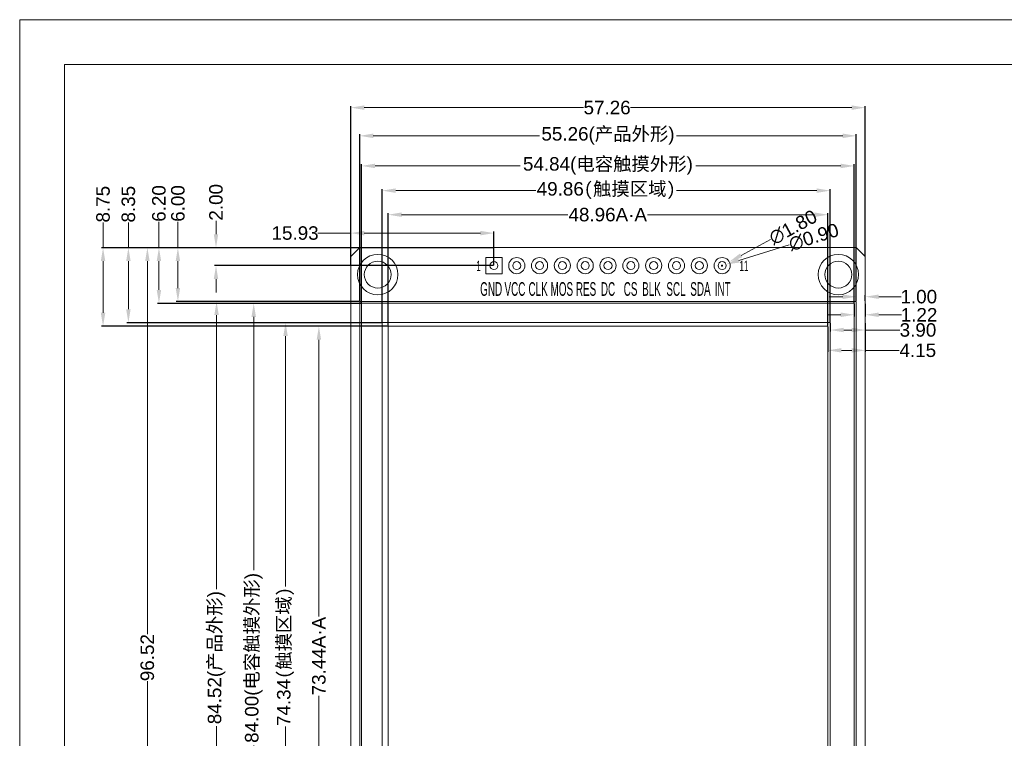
# Model space of a CAD drawing. Header units: millimetres. Extents: x 0 to 240, y 0 to 160.
# Tile 2 of 4: x 0 to 110, y 80 to 160. Entities that reach past the tile are written whole.
import ezdxf

# ---------------------------------------------------------------- set-up
doc = ezdxf.new("R2010")
doc.units = ezdxf.units.MM
for name, color, linetype in [('BG_OUTLINE', 254, 'Continuous'), ('BG_SILKSCREEN_TOP', 7, 'Continuous'), ('PIN_SOLDERMASK_BOTTOM', 85, 'Continuous'), ('PIN_SOLDERMASK_TOP', 85, 'Continuous')]:
    doc.layers.add(name, color=color, linetype=linetype)
doc.styles.get("Standard").update_dxf_attribs({"font": 'arial.ttf'})
doc.dimstyles.get("Standard").update_dxf_attribs({"dimtxt": 1.5, "dimasz": 1.5, "dimexe": 0.18, "dimexo": 0.0625, "dimgap": 0.09, "dimtad": 0, "dimzin": 0, "dimdsep": 46, "dimtxsty": 'Standard', "dimcen": 0.09, "dimadec": 0, "dimazin": 0, "dimtfac": 1, "dimtofl": 0, "dimtmove": 0, "dimatfit": 3, "dimfxl": 1, "dimtolj": 1, "dimtzin": 0, "dimlwd": 0, "dimarcsym": 0})

# ---------------------------------------------------------------- blocks, each defined once
blk = doc.blocks.new('*D37')
at = {"color": 0, "linetype": 'Continuous', "lineweight": -2, "transparency": 16777216}
for p, q in [((36.85, 133.69), (36.85, 150.39)), ((94.11, 133.69), (94.11, 150.39))]:
    blk.add_line(p, q, dxfattribs=at)
at = {"color": 0, "linetype": 'Continuous', "lineweight": 0, "transparency": 16777216}
for p, q in [((38.35, 150.21), (62.76, 150.21)), ((92.61, 150.21), (68, 150.21))]:
    blk.add_line(p, q, dxfattribs=at)
for points in [[(38.35, 150.46), (38.35, 149.96), (36.85, 150.21)], [(92.61, 150.46), (92.61, 149.96), (94.11, 150.21)]]:
    blk.add_solid(points, dxfattribs=at)
at = {"layer": 'Defpoints', "color": 0, "linetype": 'Continuous', "lineweight": 0, "transparency": 16777216}
for p in [(94.11, 150.21), (36.85, 133.62), (94.11, 133.62)]:
    blk.add_point(p, dxfattribs=at)
at = {"color": 0, "linetype": 'Continuous', "lineweight": 0, "transparency": 16777216, "insert": (65.38, 150.21), "char_height": 1.5, "attachment_point": 5}
blk.add_mtext('\\A1;57.26', dxfattribs=at)
blk = doc.blocks.new('*D38')
at = {"color": 0, "linetype": 'Continuous', "lineweight": -2, "transparency": 16777216}
for p, q in [((37.79, 134.62), (14.03, 134.62)), ((37.79, 38.1), (14.03, 38.1))]:
    blk.add_line(p, q, dxfattribs=at)
at = {"color": 0, "linetype": 'Continuous', "lineweight": 0, "transparency": 16777216}
for p, q in [((14.21, 133.12), (14.21, 91.59)), ((14.21, 39.6), (14.21, 86.37))]:
    blk.add_line(p, q, dxfattribs=at)
for points in [[(13.96, 133.12), (14.46, 133.12), (14.21, 134.62)], [(13.96, 39.6), (14.46, 39.6), (14.21, 38.1)]]:
    blk.add_solid(points, dxfattribs=at)
at = {"layer": 'Defpoints', "color": 0, "linetype": 'Continuous', "lineweight": 0, "transparency": 16777216}
for p in [(37.85, 134.62), (14.21, 38.1), (37.85, 38.1)]:
    blk.add_point(p, dxfattribs=at)
at = {"color": 0, "linetype": 'Continuous', "lineweight": 0, "transparency": 16777216, "insert": (14.21, 88.98), "char_height": 1.5, "attachment_point": 5, "rotation": 90}
blk.add_mtext('\\A1;96.52', dxfattribs=at)
blk = doc.blocks.new('*D40')
at = {"color": 0, "linetype": 'Continuous', "lineweight": -2, "transparency": 16777216}
for p, q in [((37.79, 128.62), (21.73, 128.62)), ((37.79, 44.1), (21.73, 44.1))]:
    blk.add_line(p, q, dxfattribs=at)
at = {"color": 0, "linetype": 'Continuous', "lineweight": 0, "transparency": 16777216}
for p, q in [((21.91, 127.12), (21.91, 96.6)), ((21.91, 45.6), (21.91, 81.36))]:
    blk.add_line(p, q, dxfattribs=at)
for points in [[(21.66, 127.12), (22.16, 127.12), (21.91, 128.62)], [(21.66, 45.6), (22.16, 45.6), (21.91, 44.1)]]:
    blk.add_solid(points, dxfattribs=at)
at = {"layer": 'Defpoints', "color": 0, "linetype": 'Continuous', "lineweight": 0, "transparency": 16777216}
for p in [(37.85, 128.62), (21.91, 44.1), (37.85, 44.1)]:
    blk.add_point(p, dxfattribs=at)
at = {"color": 0, "linetype": 'Continuous', "lineweight": 0, "transparency": 16777216, "insert": (21.91, 88.98), "char_height": 1.5, "attachment_point": 5, "rotation": 90}
blk.add_mtext('\\A1;84.52({\\fSimSun|b0|i0|c134|p2;产品外形})', dxfattribs=at)
blk = doc.blocks.new('*D41')
at = {"color": 0, "linetype": 'Continuous', "lineweight": -2, "transparency": 16777216}
for p, q in [((37.99, 128.42), (25.87, 128.42)), ((37.99, 44.42), (25.87, 44.42))]:
    blk.add_line(p, q, dxfattribs=at)
at = {"color": 0, "linetype": 'Continuous', "lineweight": 0, "transparency": 16777216}
for p, q in [((26.05, 126.92), (26.05, 98.72)), ((26.05, 45.92), (26.05, 79.19))]:
    blk.add_line(p, q, dxfattribs=at)
for points in [[(25.8, 126.92), (26.3, 126.92), (26.05, 128.42)], [(25.8, 45.92), (26.3, 45.92), (26.05, 44.42)]]:
    blk.add_solid(points, dxfattribs=at)
at = {"layer": 'Defpoints', "color": 0, "linetype": 'Continuous', "lineweight": 0, "transparency": 16777216}
for p in [(26.05, 128.42), (38.05, 128.42), (38.05, 44.42)]:
    blk.add_point(p, dxfattribs=at)
at = {"color": 0, "linetype": 'Continuous', "lineweight": 0, "transparency": 16777216, "insert": (26.05, 88.95), "char_height": 1.5, "attachment_point": 5, "rotation": 90}
blk.add_mtext('\\A1;84.00({\\fSimSun|b0|i0|c134|p2;电容触摸外形})', dxfattribs=at)
blk = doc.blocks.new('*D42')
at = {"color": 0, "linetype": 'Continuous', "lineweight": -2, "transparency": 16777216}
for p, q in [((40.29, 126.27), (29.41, 126.27)), ((40.29, 51.93), (29.41, 51.93))]:
    blk.add_line(p, q, dxfattribs=at)
at = {"color": 0, "linetype": 'Continuous', "lineweight": 0, "transparency": 16777216}
for p, q in [((29.59, 124.77), (29.59, 96.89)), ((29.59, 53.43), (29.59, 81.31))]:
    blk.add_line(p, q, dxfattribs=at)
for points in [[(29.34, 124.77), (29.84, 124.77), (29.59, 126.27)], [(29.34, 53.43), (29.84, 53.43), (29.59, 51.93)]]:
    blk.add_solid(points, dxfattribs=at)
at = {"layer": 'Defpoints', "color": 0, "linetype": 'Continuous', "lineweight": 0, "transparency": 16777216}
for p in [(40.35, 126.27), (29.59, 51.93), (40.35, 51.93)]:
    blk.add_point(p, dxfattribs=at)
at = {"color": 0, "linetype": 'Continuous', "lineweight": 0, "transparency": 16777216, "insert": (29.59, 89.1), "char_height": 1.5, "attachment_point": 5, "rotation": 90}
blk.add_mtext('\\A1;74.34{\\fSimSun|b0|i0|c134|p2;(触摸区域)}', dxfattribs=at)
blk = doc.blocks.new('*D43')
at = {"color": 0, "linetype": 'Continuous', "lineweight": -2, "transparency": 16777216}
for p, q in [((40.94, 125.87), (33.12, 125.87)), ((40.94, 52.43), (33.12, 52.43))]:
    blk.add_line(p, q, dxfattribs=at)
at = {"color": 0, "linetype": 'Continuous', "lineweight": 0, "transparency": 16777216}
for p, q in [((33.3, 124.37), (33.3, 93.56)), ((33.3, 53.93), (33.3, 84.74))]:
    blk.add_line(p, q, dxfattribs=at)
for points in [[(33.05, 124.37), (33.55, 124.37), (33.3, 125.87)], [(33.05, 53.93), (33.55, 53.93), (33.3, 52.43)]]:
    blk.add_solid(points, dxfattribs=at)
at = {"layer": 'Defpoints', "color": 0, "linetype": 'Continuous', "lineweight": 0, "transparency": 16777216}
for p in [(33.3, 125.87), (41, 125.87), (41, 52.43)]:
    blk.add_point(p, dxfattribs=at)
at = {"color": 0, "linetype": 'Continuous', "lineweight": 0, "transparency": 16777216, "insert": (33.3, 89.15), "char_height": 1.5, "attachment_point": 5, "rotation": 90}
blk.add_mtext('\\A1;73.44A·A', dxfattribs=at)
blk = doc.blocks.new('*D44')
at = {"color": 0, "linetype": 'Continuous', "lineweight": -2, "transparency": 16777216}
for p, q in [((37.85, 128.69), (37.85, 147.25)), ((93.11, 128.69), (93.11, 147.25))]:
    blk.add_line(p, q, dxfattribs=at)
at = {"color": 0, "linetype": 'Continuous', "lineweight": 0, "transparency": 16777216}
for p, q in [((39.35, 147.07), (57.87, 147.07)), ((91.61, 147.07), (73.1, 147.07))]:
    blk.add_line(p, q, dxfattribs=at)
for points in [[(39.35, 147.32), (39.35, 146.82), (37.85, 147.07)], [(91.61, 147.32), (91.61, 146.82), (93.11, 147.07)]]:
    blk.add_solid(points, dxfattribs=at)
at = {"layer": 'Defpoints', "color": 0, "linetype": 'Continuous', "lineweight": 0, "transparency": 16777216}
for p in [(93.11, 147.07), (37.85, 128.62), (93.11, 128.62)]:
    blk.add_point(p, dxfattribs=at)
at = {"color": 0, "linetype": 'Continuous', "lineweight": 0, "transparency": 16777216, "insert": (65.48, 147.07), "char_height": 1.5, "attachment_point": 5}
blk.add_mtext('\\A1;55.26({\\fSimSun|b0|i0|c134|p2;产品外形})', dxfattribs=at)
blk = doc.blocks.new('*D45')
at = {"color": 0, "linetype": 'Continuous', "lineweight": -2, "transparency": 16777216}
for p, q in [((38.05, 128.49), (38.05, 143.9)), ((92.89, 128.49), (92.89, 143.9))]:
    blk.add_line(p, q, dxfattribs=at)
at = {"color": 0, "linetype": 'Continuous', "lineweight": 0, "transparency": 16777216}
for p, q in [((39.55, 143.72), (55.71, 143.72)), ((91.39, 143.72), (75.24, 143.72))]:
    blk.add_line(p, q, dxfattribs=at)
for points in [[(39.55, 143.97), (39.55, 143.47), (38.05, 143.72)], [(91.39, 143.97), (91.39, 143.47), (92.89, 143.72)]]:
    blk.add_solid(points, dxfattribs=at)
at = {"layer": 'Defpoints', "color": 0, "linetype": 'Continuous', "lineweight": 0, "transparency": 16777216}
for p in [(92.89, 143.72), (38.05, 128.42), (92.89, 128.42)]:
    blk.add_point(p, dxfattribs=at)
at = {"color": 0, "linetype": 'Continuous', "lineweight": 0, "transparency": 16777216, "insert": (65.47, 143.72), "char_height": 1.5, "attachment_point": 5}
blk.add_mtext('\\A1;54.84({\\fSimSun|b0|i0|c134|p2;电容触摸外形})', dxfattribs=at)
blk = doc.blocks.new('*D46')
at = {"color": 0, "linetype": 'Continuous', "lineweight": -2, "transparency": 16777216}
for p, q in [((40.35, 126.34), (40.35, 141.15)), ((90.21, 126.34), (90.21, 141.15))]:
    blk.add_line(p, q, dxfattribs=at)
at = {"color": 0, "linetype": 'Continuous', "lineweight": 0, "transparency": 16777216}
for p, q in [((41.85, 140.97), (57.46, 140.97)), ((88.71, 140.97), (73.11, 140.97))]:
    blk.add_line(p, q, dxfattribs=at)
for points in [[(41.85, 141.22), (41.85, 140.72), (40.35, 140.97)], [(88.71, 141.22), (88.71, 140.72), (90.21, 140.97)]]:
    blk.add_solid(points, dxfattribs=at)
at = {"layer": 'Defpoints', "color": 0, "linetype": 'Continuous', "lineweight": 0, "transparency": 16777216}
for p in [(90.21, 140.97), (40.35, 126.27), (90.21, 126.27)]:
    blk.add_point(p, dxfattribs=at)
at = {"color": 0, "linetype": 'Continuous', "lineweight": 0, "transparency": 16777216, "insert": (65.28, 140.97), "char_height": 1.5, "attachment_point": 5}
blk.add_mtext('\\A1;49.86{\\fSimSun|b0|i0|c134|p2;(触摸区域)}', dxfattribs=at)
blk = doc.blocks.new('*D47')
at = {"color": 0, "linetype": 'Continuous', "lineweight": -2, "transparency": 16777216}
for p, q in [((41, 125.94), (41, 138.47)), ((89.96, 125.94), (89.96, 138.47))]:
    blk.add_line(p, q, dxfattribs=at)
at = {"color": 0, "linetype": 'Continuous', "lineweight": 0, "transparency": 16777216}
for p, q in [((42.5, 138.29), (61, 138.29)), ((88.46, 138.29), (69.89, 138.29))]:
    blk.add_line(p, q, dxfattribs=at)
for points in [[(42.5, 138.54), (42.5, 138.04), (41, 138.29)], [(88.46, 138.54), (88.46, 138.04), (89.96, 138.29)]]:
    blk.add_solid(points, dxfattribs=at)
at = {"layer": 'Defpoints', "color": 0, "linetype": 'Continuous', "lineweight": 0, "transparency": 16777216}
for p in [(89.96, 138.29), (41, 125.87), (89.96, 125.87)]:
    blk.add_point(p, dxfattribs=at)
at = {"color": 0, "linetype": 'Continuous', "lineweight": 0, "transparency": 16777216, "insert": (65.45, 138.29), "char_height": 1.5, "attachment_point": 5}
blk.add_mtext('\\A1;48.96A·A', dxfattribs=at)
blk = doc.blocks.new('*D52')
at = {"color": 0, "linetype": 'Continuous', "lineweight": 0, "transparency": 16777216}
for p, q in [((21.85, 136.12), (21.85, 137.62)), ((21.85, 131.12), (21.85, 129.62))]:
    blk.add_line(p, q, dxfattribs=at)
at = {"color": 0, "linetype": 'Continuous', "lineweight": -2, "transparency": 16777216}
for p, q in [((52.72, 134.62), (21.67, 134.62)), ((52.72, 132.62), (21.67, 132.62))]:
    blk.add_line(p, q, dxfattribs=at)
at = {"color": 0, "linetype": 'Continuous', "lineweight": 0, "transparency": 16777216}
for points in [[(21.6, 136.12), (22.1, 136.12), (21.85, 134.62)], [(21.6, 131.12), (22.1, 131.12), (21.85, 132.62)]]:
    blk.add_solid(points, dxfattribs=at)
at = {"layer": 'Defpoints', "color": 0, "linetype": 'Continuous', "lineweight": 0, "transparency": 16777216}
for p in [(21.85, 134.62), (52.78, 134.62), (52.78, 132.62)]:
    blk.add_point(p, dxfattribs=at)
at = {"color": 0, "linetype": 'Continuous', "lineweight": 0, "transparency": 16777216, "insert": (21.85, 139.67), "char_height": 1.5, "attachment_point": 5, "rotation": 90}
blk.add_mtext('\\A1;2.00', dxfattribs=at)
blk = doc.blocks.new('*D53')
at = {"color": 0, "linetype": 'Continuous', "lineweight": 0, "transparency": 16777216}
for p, q in [((36.85, 136.24), (33.2, 136.24)), ((51.28, 136.24), (38.35, 136.24))]:
    blk.add_line(p, q, dxfattribs=at)
at = {"color": 0, "linetype": 'Continuous', "lineweight": -2, "transparency": 16777216}
for p, q in [((36.85, 132.69), (36.85, 136.42)), ((52.78, 132.69), (52.78, 136.42))]:
    blk.add_line(p, q, dxfattribs=at)
at = {"color": 0, "linetype": 'Continuous', "lineweight": 0, "transparency": 16777216}
for points in [[(38.35, 136.49), (38.35, 135.99), (36.85, 136.24)], [(51.28, 136.49), (51.28, 135.99), (52.78, 136.24)]]:
    blk.add_solid(points, dxfattribs=at)
at = {"layer": 'Defpoints', "color": 0, "linetype": 'Continuous', "lineweight": 0, "transparency": 16777216}
for p in [(36.85, 136.24), (36.85, 132.62), (52.78, 132.62)]:
    blk.add_point(p, dxfattribs=at)
at = {"color": 0, "linetype": 'Continuous', "lineweight": 0, "transparency": 16777216, "insert": (30.65, 136.24), "char_height": 1.5, "attachment_point": 5}
blk.add_mtext('\\A1;15.93', dxfattribs=at)
blk = doc.blocks.new('*D54')
at = {"color": 0, "linetype": 'Continuous', "lineweight": 0, "transparency": 16777216}
for p, q in [((17.61, 134.62), (17.61, 137.5)), ((17.61, 130.12), (17.61, 133.12))]:
    blk.add_line(p, q, dxfattribs=at)
at = {"color": 0, "linetype": 'Continuous', "lineweight": -2, "transparency": 16777216}
for p, q in [((37.79, 134.62), (17.43, 134.62)), ((37.79, 128.62), (17.43, 128.62))]:
    blk.add_line(p, q, dxfattribs=at)
at = {"color": 0, "linetype": 'Continuous', "lineweight": 0, "transparency": 16777216}
for points in [[(17.36, 133.12), (17.86, 133.12), (17.61, 134.62)], [(17.36, 130.12), (17.86, 130.12), (17.61, 128.62)]]:
    blk.add_solid(points, dxfattribs=at)
at = {"layer": 'Defpoints', "color": 0, "linetype": 'Continuous', "lineweight": 0, "transparency": 16777216}
for p in [(37.85, 134.62), (17.61, 128.62), (37.85, 128.62)]:
    blk.add_point(p, dxfattribs=at)
at = {"color": 0, "linetype": 'Continuous', "lineweight": 0, "transparency": 16777216, "insert": (17.61, 139.54), "char_height": 1.5, "attachment_point": 5, "rotation": 90}
blk.add_mtext('\\A1;6.00', dxfattribs=at)
blk = doc.blocks.new('*D55')
at = {"color": 0, "linetype": 'Continuous', "lineweight": 0, "transparency": 16777216}
for p, q in [((15.5, 134.62), (15.5, 137.5)), ((15.5, 129.92), (15.5, 133.12))]:
    blk.add_line(p, q, dxfattribs=at)
at = {"color": 0, "linetype": 'Continuous', "lineweight": -2, "transparency": 16777216}
for p, q in [((37.99, 134.62), (15.32, 134.62)), ((37.99, 128.42), (15.32, 128.42))]:
    blk.add_line(p, q, dxfattribs=at)
at = {"color": 0, "linetype": 'Continuous', "lineweight": 0, "transparency": 16777216}
for points in [[(15.25, 133.12), (15.75, 133.12), (15.5, 134.62)], [(15.25, 129.92), (15.75, 129.92), (15.5, 128.42)]]:
    blk.add_solid(points, dxfattribs=at)
at = {"layer": 'Defpoints', "color": 0, "linetype": 'Continuous', "lineweight": 0, "transparency": 16777216}
for p in [(15.5, 134.62), (38.05, 134.62), (38.05, 128.42)]:
    blk.add_point(p, dxfattribs=at)
at = {"color": 0, "linetype": 'Continuous', "lineweight": 0, "transparency": 16777216, "insert": (15.5, 139.54), "char_height": 1.5, "attachment_point": 5, "rotation": 90}
blk.add_mtext('\\A1;6.20', dxfattribs=at)
blk = doc.blocks.new('*D56')
at = {"color": 0, "linetype": 'Continuous', "lineweight": 0, "transparency": 16777216}
for p, q in [((12.1, 134.62), (12.1, 137.41)), ((12.1, 127.77), (12.1, 133.12))]:
    blk.add_line(p, q, dxfattribs=at)
at = {"color": 0, "linetype": 'Continuous', "lineweight": -2, "transparency": 16777216}
for p, q in [((40.29, 134.62), (11.92, 134.62)), ((40.29, 126.27), (11.92, 126.27))]:
    blk.add_line(p, q, dxfattribs=at)
at = {"color": 0, "linetype": 'Continuous', "lineweight": 0, "transparency": 16777216}
for points in [[(11.85, 133.12), (12.35, 133.12), (12.1, 134.62)], [(11.85, 127.77), (12.35, 127.77), (12.1, 126.27)]]:
    blk.add_solid(points, dxfattribs=at)
at = {"layer": 'Defpoints', "color": 0, "linetype": 'Continuous', "lineweight": 0, "transparency": 16777216}
for p in [(12.1, 134.62), (40.35, 134.62), (40.35, 126.27)]:
    blk.add_point(p, dxfattribs=at)
at = {"color": 0, "linetype": 'Continuous', "lineweight": 0, "transparency": 16777216, "insert": (12.1, 139.46), "char_height": 1.5, "attachment_point": 5, "rotation": 90}
blk.add_mtext('\\A1;8.35', dxfattribs=at)
blk = doc.blocks.new('*D57')
at = {"color": 0, "linetype": 'Continuous', "lineweight": 0, "transparency": 16777216}
for p, q in [((9.28, 134.62), (9.28, 137.41)), ((9.28, 127.37), (9.28, 133.12))]:
    blk.add_line(p, q, dxfattribs=at)
at = {"color": 0, "linetype": 'Continuous', "lineweight": -2, "transparency": 16777216}
for p, q in [((40.94, 134.62), (9.1, 134.62)), ((40.94, 125.87), (9.1, 125.87))]:
    blk.add_line(p, q, dxfattribs=at)
at = {"color": 0, "linetype": 'Continuous', "lineweight": 0, "transparency": 16777216}
for points in [[(9.03, 133.12), (9.53, 133.12), (9.28, 134.62)], [(9.03, 127.37), (9.53, 127.37), (9.28, 125.87)]]:
    blk.add_solid(points, dxfattribs=at)
at = {"layer": 'Defpoints', "color": 0, "linetype": 'Continuous', "lineweight": 0, "transparency": 16777216}
for p in [(9.28, 134.62), (41, 134.62), (41, 125.87)]:
    blk.add_point(p, dxfattribs=at)
at = {"color": 0, "linetype": 'Continuous', "lineweight": 0, "transparency": 16777216, "insert": (9.28, 139.46), "char_height": 1.5, "attachment_point": 5, "rotation": 90}
blk.add_mtext('\\A1;8.75', dxfattribs=at)
blk = doc.blocks.new('*D58')
at = {"color": 0, "linetype": 'Continuous', "lineweight": -2, "transparency": 16777216}
for p, q in [((93.11, 128.69), (93.11, 129.34)), ((94.11, 128.69), (94.11, 129.34))]:
    blk.add_line(p, q, dxfattribs=at)
at = {"color": 0, "linetype": 'Continuous', "lineweight": 0, "transparency": 16777216}
for p, q in [((91.61, 129.16), (90.11, 129.16)), ((95.61, 129.16), (98.11, 129.16))]:
    blk.add_line(p, q, dxfattribs=at)
for points in [[(91.61, 129.41), (91.61, 128.91), (93.11, 129.16)], [(95.61, 129.41), (95.61, 128.91), (94.11, 129.16)]]:
    blk.add_solid(points, dxfattribs=at)
at = {"layer": 'Defpoints', "color": 0, "linetype": 'Continuous', "lineweight": 0, "transparency": 16777216}
for p in [(93.11, 128.62), (94.11, 129.16), (94.11, 128.62)]:
    blk.add_point(p, dxfattribs=at)
at = {"color": 0, "linetype": 'Continuous', "lineweight": 0, "transparency": 16777216, "insert": (100.07, 129.16), "char_height": 1.5, "attachment_point": 5}
blk.add_mtext('\\A1;1.00', dxfattribs=at)
blk = doc.blocks.new('*D59')
at = {"color": 0, "linetype": 'Continuous', "lineweight": -2, "transparency": 16777216}
for p, q in [((92.89, 128.36), (92.89, 126.97)), ((94.11, 128.36), (94.11, 126.97))]:
    blk.add_line(p, q, dxfattribs=at)
at = {"color": 0, "linetype": 'Continuous', "lineweight": 0, "transparency": 16777216}
for p, q in [((91.39, 127.15), (89.89, 127.15)), ((95.61, 127.15), (98.14, 127.15))]:
    blk.add_line(p, q, dxfattribs=at)
for points in [[(91.39, 127.4), (91.39, 126.9), (92.89, 127.15)], [(95.61, 127.4), (95.61, 126.9), (94.11, 127.15)]]:
    blk.add_solid(points, dxfattribs=at)
at = {"layer": 'Defpoints', "color": 0, "linetype": 'Continuous', "lineweight": 0, "transparency": 16777216}
for p in [(92.89, 128.42), (94.11, 128.42), (94.11, 127.15)]:
    blk.add_point(p, dxfattribs=at)
at = {"color": 0, "linetype": 'Continuous', "lineweight": 0, "transparency": 16777216, "insert": (100.1, 127.15), "char_height": 1.5, "attachment_point": 5}
blk.add_mtext('\\A1;1.22', dxfattribs=at)
blk = doc.blocks.new('*D60')
at = {"color": 0, "linetype": 'Continuous', "lineweight": -2, "transparency": 16777216}
for p, q in [((90.21, 126.21), (90.21, 125.27)), ((94.11, 126.21), (94.11, 125.27))]:
    blk.add_line(p, q, dxfattribs=at)
at = {"color": 0, "linetype": 'Continuous', "lineweight": 0, "transparency": 16777216}
for p, q in [((91.71, 125.45), (92.61, 125.45)), ((94.11, 125.45), (97.95, 125.45))]:
    blk.add_line(p, q, dxfattribs=at)
for points in [[(91.71, 125.7), (91.71, 125.2), (90.21, 125.45)], [(92.61, 125.7), (92.61, 125.2), (94.11, 125.45)]]:
    blk.add_solid(points, dxfattribs=at)
at = {"layer": 'Defpoints', "color": 0, "linetype": 'Continuous', "lineweight": 0, "transparency": 16777216}
for p in [(90.21, 126.27), (94.11, 126.27), (94.11, 125.45)]:
    blk.add_point(p, dxfattribs=at)
at = {"color": 0, "linetype": 'Continuous', "lineweight": 0, "transparency": 16777216, "insert": (99.98, 125.45), "char_height": 1.5, "attachment_point": 5}
blk.add_mtext('\\A1;3.90', dxfattribs=at)
blk = doc.blocks.new('*D61')
at = {"color": 0, "linetype": 'Continuous', "lineweight": -2, "transparency": 16777216}
for p, q in [((89.96, 125.81), (89.96, 123.01)), ((94.11, 125.81), (94.11, 123.01))]:
    blk.add_line(p, q, dxfattribs=at)
at = {"color": 0, "linetype": 'Continuous', "lineweight": 0, "transparency": 16777216}
for p, q in [((91.46, 123.19), (92.61, 123.19)), ((94.11, 123.19), (97.88, 123.19))]:
    blk.add_line(p, q, dxfattribs=at)
for points in [[(91.46, 123.44), (91.46, 122.94), (89.96, 123.19)], [(92.61, 123.44), (92.61, 122.94), (94.11, 123.19)]]:
    blk.add_solid(points, dxfattribs=at)
at = {"layer": 'Defpoints', "color": 0, "linetype": 'Continuous', "lineweight": 0, "transparency": 16777216}
for p in [(89.96, 125.87), (94.11, 125.87), (94.11, 123.19)]:
    blk.add_point(p, dxfattribs=at)
at = {"color": 0, "linetype": 'Continuous', "lineweight": 0, "transparency": 16777216, "insert": (99.96, 123.19), "char_height": 1.5, "attachment_point": 5}
blk.add_mtext('\\A1;4.15', dxfattribs=at)
blk = doc.blocks.new('*D62')
at = {"color": 0, "linetype": 'Continuous', "lineweight": 0, "transparency": 16777216}
blk.add_line((85.65, 134.95), (80.05, 133.2), dxfattribs=at)
at = {"color": 0, "linetype": 'Continuous', "lineweight": -2, "transparency": 16777216}
for p, q in [((78.09, 132.62), (78.27, 132.62)), ((78.18, 132.53), (78.18, 132.71))]:
    blk.add_line(p, q, dxfattribs=at)
at = {"color": 0, "linetype": 'Continuous', "lineweight": 0, "transparency": 16777216}
blk.add_solid([(79.97, 133.44), (80.12, 132.96), (78.61, 132.76)], dxfattribs=at)
at = {"layer": 'Defpoints', "color": 0, "linetype": 'Continuous', "lineweight": 0, "transparency": 16777216}
for p in [(78.61, 132.76), (77.75, 132.49)]:
    blk.add_point(p, dxfattribs=at)
at = {"color": 0, "linetype": 'Continuous', "lineweight": 0, "transparency": 16777216, "insert": (88.38, 135.79), "char_height": 1.5, "attachment_point": 5, "rotation": 17.2798}
blk.add_mtext('\\A1;∅0.90', dxfattribs=at)
blk = doc.blocks.new('*D63')
at = {"color": 0, "linetype": 'Continuous', "lineweight": 0, "transparency": 16777216}
blk.add_line((83.57, 135.53), (80.3, 133.76), dxfattribs=at)
at = {"color": 0, "linetype": 'Continuous', "lineweight": -2, "transparency": 16777216}
for p, q in [((78.09, 132.62), (78.27, 132.62)), ((78.18, 132.53), (78.18, 132.71))]:
    blk.add_line(p, q, dxfattribs=at)
at = {"color": 0, "linetype": 'Continuous', "lineweight": 0, "transparency": 16777216}
blk.add_solid([(80.18, 133.98), (80.41, 133.54), (78.98, 133.05)], dxfattribs=at)
at = {"layer": 'Defpoints', "color": 0, "linetype": 'Continuous', "lineweight": 0, "transparency": 16777216}
for p in [(78.98, 133.05), (77.39, 132.2)]:
    blk.add_point(p, dxfattribs=at)
at = {"color": 0, "linetype": 'Continuous', "lineweight": 0, "transparency": 16777216, "insert": (86.08, 136.88), "char_height": 1.5, "attachment_point": 5, "rotation": 28.3457}
blk.add_mtext('\\A1;∅1.80', dxfattribs=at)

msp = doc.modelspace()

# ---------------------------------------------------------------- hatches: boundary and pattern name
at = {"lineweight": 0}
h = msp.add_hatch(dxfattribs=at)
h.set_pattern_fill('ANSI31', color=3, scale=10)
h.paths.add_polyline_path([(94.401, 98.775), (96.569, 98.775), (96.569, 112.475), (94.401, 112.475)])
h.paths.add_polyline_path([(201.125, 52.657), (226.051, 52.657), (226.051, 80.481), (201.125, 80.481)], flags=9)
h.paths.add_polyline_path([(38.987, 112.977), (41.772, 112.977), (41.772, 114.947), (38.987, 114.947)], flags=9)
h.paths.add_polyline_path([(41.501, 112.977), (44.181, 112.977), (44.181, 114.947), (41.501, 114.947)], flags=9)
h.paths.add_polyline_path([(43.99, 113.028), (46.511, 113.028), (46.511, 114.998), (43.99, 114.998)], flags=9)
h.paths.add_polyline_path([(46.302, 113.003), (48.93, 113.003), (48.93, 114.973), (46.302, 114.973)], flags=9)
h.paths.add_polyline_path([(48.918, 113.028), (51.545, 113.028), (51.545, 114.998), (48.918, 114.998)], flags=9)
h.paths.add_polyline_path([(51.75, 113.028), (53.79, 113.028), (53.79, 114.998), (51.75, 114.998)], flags=9)
h.paths.add_polyline_path([(54.417, 112.977), (56.405, 112.977), (56.405, 114.947), (54.417, 114.947)], flags=9)
h.paths.add_polyline_path([(56.676, 113.01), (59.122, 113.01), (59.122, 114.915), (56.676, 114.915)], flags=9)
h.paths.add_polyline_path([(42.024, 93.808), (57.355, 93.808), (57.355, 97.804), (42.024, 97.804)], flags=9)
h.paths.add_polyline_path([(92.798, 8.188), (128.015, 8.188), (128.015, 13.014), (92.798, 13.014)], flags=9)
h.paths.add_polyline_path([(96.778, 11.758), (124.843, 11.758), (124.843, 16.583), (96.778, 16.583)], flags=9)
h.paths.add_polyline_path([(90.56, 36.753), (136.503, 36.753), (136.503, 41.579), (90.56, 41.579)], flags=9)
h.paths.add_polyline_path([(12.906, 15.417), (58.673, 15.417), (58.673, 43.024), (12.906, 43.024)], flags=9)
h.paths.add_polyline_path([(129.416, 28.209), (142.035, 28.209), (142.035, 32.693), (129.416, 32.693)], flags=9)
h.paths.add_polyline_path([(71.207, 27.195), (81.654, 27.195), (81.654, 33.191), (71.207, 33.191)], flags=9)
h.paths.add_polyline_path([(189.314, 14.056), (214.505, 14.056), (214.505, 17.118), (189.314, 17.118)], flags=9)
h.paths.add_polyline_path([(192.487, 4.97), (197.524, 4.97), (197.524, 6.516), (192.487, 6.516)], flags=9)
h.paths.add_polyline_path([(217.741, 7.965), (220.27, 7.965), (220.27, 9.511), (217.741, 9.511)], flags=9)
h.paths.add_polyline_path([(193.694, 6.465), (196.224, 6.465), (196.224, 8.011), (193.694, 8.011)], flags=9)
h.paths.add_polyline_path([(224.013, 14.227), (230.437, 14.227), (230.437, 15.257), (224.013, 15.257)], flags=9)
h.paths.add_polyline_path([(232.725, 13.965), (233.802, 13.965), (233.802, 15.511), (232.725, 15.511)], flags=9)
h.paths.add_polyline_path([(184.31, 4.964), (185.843, 4.964), (185.843, 6.509), (184.31, 6.509)], flags=9)
h.paths.add_polyline_path([(166.412, 14.183), (175.514, 14.183), (175.514, 17.034), (166.412, 17.034)], flags=9)
h.paths.add_polyline_path([(223.599, 9.569), (234.398, 9.569), (234.398, 11.115), (223.599, 11.115)], flags=9)
h.paths.add_polyline_path([(232.076, 15.456), (234.512, 15.456), (234.512, 17.057), (232.076, 17.057)], flags=9)
h.paths.add_polyline_path([(231.84, 6.447), (234.122, 6.447), (234.122, 8.048), (231.84, 8.048)], flags=9)
h.paths.add_polyline_path([(232.151, 4.948), (233.879, 4.948), (233.879, 6.549), (232.151, 6.549)], flags=9)
h.paths.add_polyline_path([(223.594, 6.447), (226.368, 6.447), (226.368, 8.048), (223.594, 8.048)], flags=9)
h.paths.add_polyline_path([(224.108, 4.956), (225.898, 4.956), (225.898, 6.557), (224.108, 6.557)], flags=9)
h.paths.add_polyline_path([(201.827, 7.965), (204.182, 7.965), (204.182, 9.511), (201.827, 9.511)], flags=9)
h.paths.add_polyline_path([(208.546, 7.965), (213.464, 7.965), (213.464, 9.511), (208.546, 9.511)], flags=9)
h.paths.add_polyline_path([(226.939, 12.446), (231.065, 12.446), (231.065, 14.047), (226.939, 14.047)], flags=9)
h.paths.add_polyline_path([(227.547, 6.447), (230.384, 6.447), (230.384, 8.048), (227.547, 8.048)], flags=9)
h.paths.add_polyline_path([(227.523, 4.947), (230.482, 4.947), (230.482, 6.548), (227.523, 6.548)], flags=9)
h.paths.add_polyline_path([(224.273, 15.789), (229.715, 15.789), (229.715, 16.856), (224.273, 16.856)], flags=9)
h.paths.add_polyline_path([(193.299, 7.956), (196.687, 7.956), (196.687, 9.557), (193.299, 9.557)], flags=9)
h.paths.add_polyline_path([(188.16, 6.567), (189.828, 6.567), (189.828, 8.169), (188.16, 8.169)], flags=9)
h.paths.add_polyline_path([(187.773, 4.956), (190.239, 4.956), (190.239, 6.557), (187.773, 6.557)], flags=9)
h.paths.add_polyline_path([(187.766, 10.946), (190.232, 10.946), (190.232, 12.547), (187.766, 12.547)], flags=9)
h.paths.add_polyline_path([(176.994, 9.789), (183.006, 9.789), (183.006, 10.856), (176.994, 10.856)], flags=9)
h.paths.add_polyline_path([(177.375, 6.446), (182.611, 6.446), (182.611, 8.047), (177.375, 8.047)], flags=9)
h.paths.add_polyline_path([(178.471, 5.058), (181.552, 5.058), (181.552, 6.659), (178.471, 6.659)], flags=9)
h.paths.add_polyline_path([(179.598, 7.946), (184.4, 7.946), (184.4, 9.547), (179.598, 9.547)], flags=9)
h.paths.add_polyline_path([(178.824, 10.947), (181.17, 10.947), (181.17, 12.549), (178.824, 12.549)], flags=9)
h.paths.add_polyline_path([(177.772, 12.788), (186.224, 12.788), (186.224, 13.856), (177.772, 13.856)], flags=9)
h.paths.add_polyline_path([(183.949, 10.948), (186.047, 10.948), (186.047, 12.549), (183.949, 12.549)], flags=9)
h.paths.add_polyline_path([(183.801, 6.471), (186.207, 6.471), (186.207, 8.016), (183.801, 8.016)], flags=9)
h.paths.add_polyline_path([(191.812, 10.438), (218.742, 10.438), (218.742, 13.247), (191.812, 13.247)], flags=9)
h.paths.add_polyline_path([(70.671, 118.753), (70.671, 123.582), (67.58, 123.582), (67.58, 118.753)], flags=9)
h.paths.add_polyline_path([(73.669, 118.761), (73.669, 123.59), (70.578, 123.59), (70.578, 118.761)], flags=9)
h.paths.add_polyline_path([(70.584, 102.564), (70.584, 108.558), (67.493, 108.558), (67.493, 102.564)], flags=9)
h.paths.add_polyline_path([(67.741, 100.457), (67.741, 110.641), (64.65, 110.641), (64.65, 100.457)], flags=9)
h.paths.add_polyline_path([(75.88, 99.084), (75.88, 112.18), (72.789, 112.18), (72.789, 99.084)], flags=9)
h.paths.add_polyline_path([(66.876, 124.989), (71.704, 124.989), (71.704, 128.08), (66.876, 128.08)], flags=9)
h.paths.add_polyline_path([(66.901, 128.29), (71.73, 128.29), (71.73, 131.381), (66.901, 131.381)], flags=9)
h.paths.add_polyline_path([(47.012, 134.228), (53.006, 134.228), (53.006, 137.319), (47.012, 137.319)], flags=9)
h.paths.add_polyline_path([(43.794, 128.547), (53.979, 128.547), (53.979, 131.638), (43.794, 131.638)], flags=9)
h.paths.add_polyline_path([(42.812, 138.476), (55.908, 138.476), (55.908, 141.567), (42.812, 141.567)], flags=9)
h.paths.add_polyline_path([(48.155, 120.642), (52.984, 120.642), (52.984, 123.733), (48.155, 123.733)], flags=9)
h.paths.add_polyline_path([(35.041, 120.65), (39.87, 120.65), (39.87, 123.741), (35.041, 123.741)], flags=9)
h.paths.add_polyline_path([(30.59, 120.112), (30.59, 124.94), (27.499, 124.94), (27.499, 120.112)], flags=9)
h.paths.add_polyline_path([(36.848, 92.184), (40.434, 84.288), (43.248, 85.567), (39.662, 93.462)], flags=9)
h.paths.add_polyline_path([(29.575, 83.043), (34.902, 90.75), (32.36, 92.507), (27.032, 84.8)], flags=9)
h.paths.add_polyline_path([(33.199, 102.564), (33.199, 108.558), (30.108, 108.558), (30.108, 102.564)], flags=9)
h.paths.add_polyline_path([(46.27, 81.171), (52.264, 81.171), (52.264, 84.262), (46.27, 84.262)], flags=9)
h.paths.add_polyline_path([(107.388, 133.339), (115.436, 133.339), (115.436, 138.491), (107.388, 138.491)], flags=9)
h.paths.add_polyline_path([(108.262, 122.368), (114.367, 122.368), (114.367, 127.52), (108.262, 127.52)], flags=9)
h.paths.add_polyline_path([(106.678, 127.975), (114.725, 127.975), (114.725, 133.127), (106.678, 133.127)], flags=9)
at = {"linetype": 'Continuous', "lineweight": 0}
h = msp.add_hatch(dxfattribs=at)
h.set_pattern_fill('ANSI32', color=4, scale=10, angle=-90)
h.set_pattern_definition([(315, (-60.33, 158.96), (67.35, 67.35), []), (315, (-60.33, 114.06), (67.35, 67.35), [])])
h.paths.add_polyline_path([(61.473, 100.225), (61.473, 111.025), (39.777, 111.025), (39.777, 100.225)])

# ---------------------------------------------------------------- linework, layer by layer
at = {"color": 6, "linetype": 'Continuous', "lineweight": 0}
for p, q in [((37.854, 128.624), (93.114, 128.624)), ((37.854, 44.104), (37.854, 128.624)), ((93.114, 128.624), (93.114, 44.104))]:
    msp.add_line(p, q, dxfattribs=at)
at = {"color": 4, "linetype": 'Continuous', "lineweight": 0}
for p, q in [((38.054, 128.424), (92.894, 128.424)), ((38.054, 44.424), (38.054, 128.424)), ((92.894, 128.424), (92.894, 44.424))]:
    msp.add_line(p, q, dxfattribs=at)
at = {"color": 3, "linetype": 'Continuous', "lineweight": 0}
for p, q in [((40.354, 126.274), (90.214, 126.274)), ((40.354, 51.934), (40.354, 126.274)), ((90.214, 126.274), (90.214, 51.934))]:
    msp.add_line(p, q, dxfattribs=at)
at = {"color": 1, "linetype": 'Continuous', "lineweight": 0}
for p, q in [((41.004, 125.874), (89.964, 125.874)), ((41.004, 52.434), (41.004, 125.874)), ((89.964, 125.874), (89.964, 52.434))]:
    msp.add_line(p, q, dxfattribs=at)
at = {"lineweight": 0}
for points in [[(0, 0), (240, 0), (240, 160), (0, 160)], [(5, 5), (235, 5), (235, 155), (5, 155)]]:
    msp.add_lwpolyline(points, close=True, dxfattribs=at)
at = {"color": 1, "linetype": 'Continuous', "lineweight": 0}
for centre, radius in [((39.854, 131.624), 2.25), ((91.114, 131.624), 2.25), ((39.854, 131.624), 1.5), ((91.114, 131.624), 1.5)]:
    msp.add_circle(centre, radius, dxfattribs=at)
at = {"linetype": 'Continuous', "lineweight": 0}
for centre in [(52.784, 132.624), (55.324, 132.624), (57.864, 132.624), (60.404, 132.624), (62.944, 132.624), (65.484, 132.624), (68.024, 132.624), (70.564, 132.624), (73.104, 132.624), (75.644, 132.624), (78.184, 132.624)]:
    msp.add_circle(centre, 0.45, dxfattribs=at)
at = {"layer": 'BG_OUTLINE', "color": 5, "lineweight": 0}
msp.add_lwpolyline([(93.114, 38.104), (83.114, 38.104), (82.114, 39.104), (82.114, 44.104), (48.854, 44.104), (48.854, 39.104), (47.854, 38.104), (37.854, 38.104), (36.854, 39.104), (36.854, 133.624), (37.854, 134.624), (93.114, 134.624), (94.114, 133.624), (94.114, 39.104), (93.114, 38.104)], dxfattribs=at)
at = {"layer": 'PIN_SOLDERMASK_BOTTOM', "lineweight": 0}
msp.add_lwpolyline([(51.884, 133.524), (51.884, 131.724), (53.684, 131.724), (53.684, 133.524)], close=True, dxfattribs=at)
for centre in [(55.324, 132.624), (57.864, 132.624), (60.404, 132.624), (62.944, 132.624), (65.484, 132.624), (68.024, 132.624), (70.564, 132.624), (73.104, 132.624), (75.644, 132.624), (78.184, 132.624)]:
    msp.add_circle(centre, 0.9, dxfattribs=at)
at = {"layer": 'PIN_SOLDERMASK_TOP', "lineweight": 0}
msp.add_lwpolyline([(51.884, 133.524), (51.884, 131.724), (53.684, 131.724), (53.684, 133.524)], close=True, dxfattribs=at)
for centre in [(55.324, 132.624), (57.864, 132.624), (60.404, 132.624), (62.944, 132.624), (65.484, 132.624), (68.024, 132.624), (70.564, 132.624), (73.104, 132.624), (75.644, 132.624), (78.184, 132.624)]:
    msp.add_circle(centre, 0.9, dxfattribs=at)

# ---------------------------------------------------------------- texts
at = {"layer": 'BG_SILKSCREEN_TOP', "color": 5, "lineweight": 0}
for s, height, width, p in [('1', 1.143, 0.555556, (50.824, 132.02)), ('11', 1.143, 0.555556, (80.113, 132.02)), ('GND', 1.524, 0.516667, (51.255, 129.258)), ('VCC', 1.524, 0.516667, (53.96, 129.258)), ('CLK', 1.524, 0.516667, (56.631, 129.258)), ('MOS', 1.524, 0.516667, (59.085, 129.258)), ('RES', 1.524, 0.516667, (61.904, 129.258)), ('DC', 1.524, 0.516667, (64.685, 129.258)), ('CS', 1.524, 0.516667, (67.228, 129.258)), ('BLK', 1.524, 0.516667, (69.281, 129.258)), ('SCL', 1.524, 0.516667, (71.975, 129.258)), ('SDA', 1.524, 0.516667, (74.639, 129.258)), ('INT', 1.524, 0.516667, (77.361, 129.258))]:
    msp.add_text(s, height=height, dxfattribs=dict(at, width=width)).set_placement(p)

# ---------------------------------------------------------------- dimensions: what is measured, and where the dimension line sits
at = {"linetype": 'Continuous', "lineweight": 0}
for base, p1, p2, picture, middle in [((94.114, 150.211), (36.854, 133.624), (94.114, 133.624), '*D37', (65.38, 150.211)), ((36.854, 136.241), (52.784, 132.624), (36.854, 132.624), '*D53', (30.654, 136.241)), ((94.114, 129.156), (93.114, 128.624), (94.114, 128.624), '*D58', (100.075, 129.156)), ((94.114, 127.154), (92.894, 128.424), (94.114, 128.424), '*D59', (100.098, 127.154)), ((94.114, 125.453), (90.214, 126.274), (94.114, 126.274), '*D60', (99.984, 125.453)), ((94.114, 123.189), (89.964, 125.874), (94.114, 125.874), '*D61', (99.956, 123.189))]:
    dim = msp.add_linear_dim(base=base, p1=p1, p2=p2, dimstyle='Standard', dxfattribs=at)
    dim.commit()
    dim.dimension.update_dxf_attribs({"geometry": picture, "text_midpoint": middle, "dimtype": 160})
for base, p1, p2, text, picture, middle in [((93.114, 147.073), (37.854, 128.624), (93.114, 128.624), '<>({\\fSimSun|b0|i0|c134|p2;产品外形})', '*D44', (65.484, 147.073)), ((92.894, 143.72), (38.054, 128.424), (92.894, 128.424), '<>({\\fSimSun|b0|i0|c134|p2;电容触摸外形})', '*D45', (65.474, 143.72)), ((90.214, 140.975), (40.354, 126.274), (90.214, 126.274), '<>{\\fSimSun|b0|i0|c134|p2;(触摸区域)}', '*D46', (65.284, 140.975)), ((89.964, 138.287), (41.004, 125.874), (89.964, 125.874), '<>A·A', '*D47', (65.447, 138.287))]:
    dim = msp.add_linear_dim(base=base, p1=p1, p2=p2, text=text, dimstyle='Standard', dxfattribs=at)
    dim.commit()
    dim.dimension.update_dxf_attribs({"geometry": picture, "text_midpoint": middle, "dimtype": 160})
for base, p1, p2, picture, middle in [((9.278, 134.624), (41.004, 125.874), (41.004, 134.624), '*D57', (9.278, 139.457)), ((12.1, 134.624), (40.354, 126.274), (40.354, 134.624), '*D56', (12.1, 139.457)), ((15.503, 134.624), (38.054, 128.424), (38.054, 134.624), '*D55', (15.503, 139.539)), ((17.607, 128.624), (37.854, 134.624), (37.854, 128.624), '*D54', (17.607, 139.539)), ((21.845, 134.624), (52.784, 132.624), (52.784, 134.624), '*D52', (21.845, 139.672)), ((14.208, 38.104), (37.854, 134.624), (37.854, 38.104), '*D38', (14.208, 88.978))]:
    dim = msp.add_linear_dim(base=base, p1=p1, p2=p2, angle=90, dimstyle='Standard', dxfattribs=at)
    dim.commit()
    dim.dimension.update_dxf_attribs({"geometry": picture, "text_midpoint": middle, "dimtype": 160})
for p1, p2, picture, middle in [((77.392, 132.196), (78.976, 133.051), '*D63', (86.076, 136.881)), ((77.754, 132.49), (78.614, 132.757), '*D62', (88.377, 135.795))]:
    dim = msp.add_diameter_dim_2p(p1=p1, p2=p2, dimstyle='Standard', dxfattribs=at)
    dim.commit()
    dim.dimension.update_dxf_attribs({"geometry": picture, "text_midpoint": middle, "dimtype": 163})
for base, p1, p2, text, picture, middle in [((21.915, 44.104), (37.854, 128.624), (37.854, 44.104), '<>({\\fSimSun|b0|i0|c134|p2;产品外形})', '*D40', (21.915, 88.978)), ((26.055, 128.424), (38.054, 44.424), (38.054, 128.424), '<>({\\fSimSun|b0|i0|c134|p2;电容触摸外形})', '*D41', (26.055, 88.953)), ((29.594, 51.934), (40.354, 126.274), (40.354, 51.934), '<>{\\fSimSun|b0|i0|c134|p2;(触摸区域)}', '*D42', (29.594, 89.104)), ((33.297, 125.874), (41.004, 52.434), (41.004, 125.874), '<>A·A', '*D43', (33.297, 89.154))]:
    dim = msp.add_linear_dim(base=base, p1=p1, p2=p2, angle=90, text=text, dimstyle='Standard', dxfattribs=at)
    dim.commit()
    dim.dimension.update_dxf_attribs({"geometry": picture, "text_midpoint": middle, "dimtype": 160})

doc.saveas('drawing.dxf')
